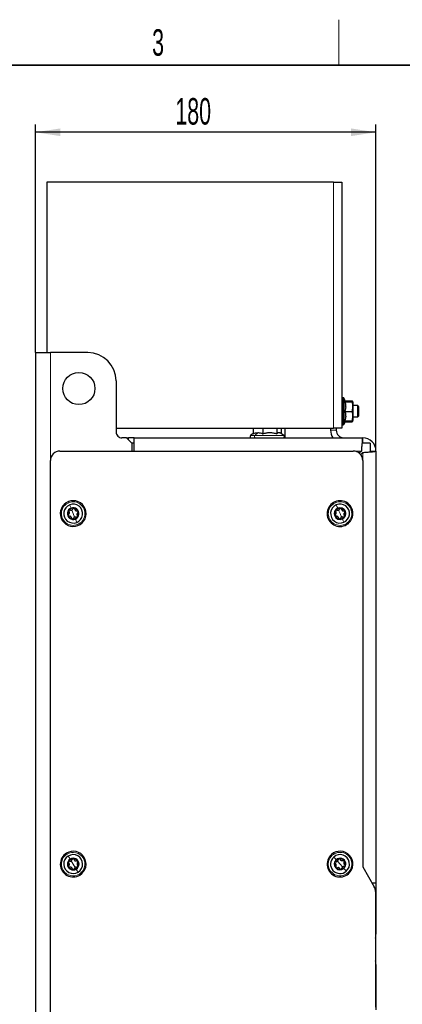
# Paper-space layout 'Blatt2' of a CAD drawing. Header units: millimetres. Extents: x 5 to 418, y 2 to 292.
# Tile 8 of 28: x 127 to 178, y 159 to 288. Entities that reach past the tile are written whole.
import ezdxf

# ---------------------------------------------------------------- set-up
doc = ezdxf.new("R2010")
doc.units = ezdxf.units.MM
doc.layers.add('SLD-0', color=7, linetype='Continuous')
doc.styles.add('SLDTEXTSTYLE0', font='TXT', dxfattribs={"width": 0.605})
doc.dimstyles.new('SLDDIMSTYLE0', dxfattribs={"dimtxt": 3.5, "dimasz": 3.302, "dimexe": 0, "dimexo": 0.0625, "dimgap": 0.875, "dimtad": 1, "dimlfac": 4, "dimrnd": 1e-09, "dimzin": 12, "dimdsep": 46, "dimtxsty": 'SLDTEXTSTYLE0', "dimsah": 1, "dimcen": 0.09, "dimadec": 0, "dimazin": 3, "dimtfac": 1, "dimtofl": 0, "dimtmove": 0, "dimatfit": 3, "dimfxl": 1, "dimfrac": 2, "dimtolj": 1, "dimtzin": 12, "dimarcsym": 0})

# ---------------------------------------------------------------- blocks, each defined once
blk = doc.blocks.new('_D_16')
at = {"layer": 'SLD-0', "color": 7}
for p, q in [((129.14, 244.58), (129.14, 274.65)), ((174.14, 231.58), (174.14, 274.65)), ((174.14, 273.65), (129.14, 273.65))]:
    blk.add_line(p, q, dxfattribs=at)
for points in [[(129.14, 273.65), (132.44, 273.14), (132.44, 274.15)], [(174.14, 273.65), (170.84, 274.15), (170.84, 273.14)]]:
    blk.add_solid(points, dxfattribs=at)
at = {"layer": 'SLD-0', "color": 7, "insert": (147.63, 278.16), "char_height": 3.5, "attachment_point": 1, "style": 'SLDTEXTSTYLE0'}
blk.add_mtext('180', dxfattribs=at)

psp = doc.layouts.new('Blatt2')

# ---------------------------------------------------------------- linework, layer by layer
at = {"color": 7, "linetype": 'Continuous', "lineweight": 25}
for p, q in [((168.5153, 267.0797), (130.6403, 267.0797)), ((130.6403, 267.0797), (130.6403, 244.5797)), ((168.5153, 267.0797), (169.6403, 267.0797)), ((169.6403, 267.0797), (169.6403, 234.5797)), ((129.1403, 244.5797), (131.1403, 244.5797)), ((129.1403, 244.5797), (129.1403, 87.0797)), ((136.0653, 244.5797), (131.1403, 244.5797)), ((139.8153, 240.8297), (139.8153, 234.0797)), ((169.8106, 238.6047), (169.7653, 238.6047)), ((170.1351, 238.0797), (169.9239, 238.5325)), ((170.0449, 238.0881), (171.0129, 238.0881)), ((170.0449, 238.0711), (171.0129, 238.0711)), ((170.0788, 238.2004), (171.0129, 238.2004)), ((171.0398, 238.0863), (171.0129, 238.2004)), ((171.0902, 238.0798), (171.0796, 238.1064)), ((171.1403, 237.9547), (171.0902, 238.0798)), ((171.1403, 236.8164), (171.1403, 237.9547)), ((170.0449, 236.8127), (171.0129, 236.8127)), ((171.7403, 237.5797), (171.1403, 237.5797)), ((171.1403, 235.7047), (171.1403, 236.8164)), ((171.8903, 237.4297), (171.7403, 237.5797)), ((171.7403, 237.2807), (171.7403, 237.5797)), ((171.7403, 236.0797), (171.7403, 237.2807)), ((171.8903, 237.1905), (171.8903, 237.4297)), ((171.8903, 236.2297), (171.8903, 237.1905)), ((169.9239, 235.1269), (170.1312, 235.5713)), ((170.0449, 235.5713), (171.0129, 235.5713)), ((170.0788, 235.4591), (171.0129, 235.4591)), ((171.0796, 235.553), (171.0902, 235.5796)), ((171.0902, 235.5796), (171.1403, 235.7047)), ((171.1403, 236.0797), (171.7403, 236.0797)), ((171.7403, 236.0797), (171.8903, 236.2297)), ((139.8153, 234.5797), (168.5153, 234.5797)), ((157.9315, 233.8867), (157.5698, 233.6514)), ((157.9061, 234.5797), (157.9061, 233.8702)), ((157.9315, 234.5797), (157.9315, 233.859)), ((159.1926, 234.5797), (159.1926, 233.859)), ((161.0264, 234.5797), (161.0264, 233.859)), ((161.9607, 233.6514), (161.4731, 233.9686)), ((161.5991, 234.5797), (161.5991, 233.8867)), ((162.134, 233.3297), (162.134, 234.5797)), ((168.1403, 234.5797), (168.1403, 234.3297)), ((169.6403, 234.5797), (168.5153, 234.5797)), ((168.8903, 234.5797), (168.8903, 234.3297)), ((169.7653, 235.0547), (169.8106, 235.0547)), ((141.1903, 233.3297), (140.5653, 233.3297)), ((141.1903, 233.3297), (141.4403, 233.3297)), ((141.9403, 232.5797), (141.1903, 233.3297)), ((141.4403, 233.0797), (141.4403, 233.3297)), ((142.1903, 233.3297), (141.4403, 233.3297)), ((142.1903, 232.6047), (141.9153, 232.6047)), ((141.9403, 231.5797), (141.9403, 232.5797)), ((142.1903, 231.5797), (142.1903, 233.3297)), ((142.1903, 233.3297), (172.3903, 233.3297)), ((173.3903, 232.6047), (172.2954, 232.6047)), ((172.3903, 232.6047), (172.3903, 233.3297)), ((173.3903, 232.6047), (173.3903, 231.4835)), ((132.3903, 231.5797), (171.1403, 231.5797)), ((172.2135, 231.5797), (171.9313, 231.2976)), ((172.1081, 231.1208), (172.3903, 231.4029)), ((173.3903, 231.5797), (174.1403, 231.5797)), ((174.1403, 231.5797), (174.1403, 174.5797)), ((131.1403, 101.3297), (131.1403, 230.3297)), ((172.3903, 230.3297), (172.3903, 176.7047)), ((172.3903, 176.7047), (173.8978, 174.0936)), ((174.1403, 174.5797), (173.6171, 174.5797)), ((174.1403, 174.5797), (174.1403, 173.8297)), ((174.012, 173.8297), (174.1403, 173.8297)), ((174.0653, 173.4686), (174.0653, 158.1908)), ((174.1403, 173.8297), (174.1403, 173.0797)), ((174.1403, 173.0797), (174.1403, 167.8297)), ((174.1403, 163.8297), (174.1403, 158.5797)), ((174.1403, 158.5797), (174.1403, 157.8297))]:
    psp.add_line(p, q, dxfattribs=at)
at = {"color": 7, "linetype": 'Continuous', "lineweight": 18}
for p, q in [((168.5153, 267.0797), (168.5153, 234.5797)), ((131.1403, 230.3297), (131.1403, 244.5797)), ((169.7653, 238.6047), (169.7653, 235.0547)), ((169.8106, 235.0547), (169.8106, 238.6047)), ((169.9239, 238.5325), (169.9239, 235.1269)), ((158.562, 234.0225), (158.1397, 233.6514)), ((168.8903, 234.3297), (168.1403, 234.3297)), ((158.1397, 233.6514), (157.5698, 233.6514)), ((161.9607, 233.6514), (158.1397, 233.6514)), ((171.1403, 231.5797), (172.2135, 231.5797)), ((172.3903, 231.4029), (172.3903, 230.3297)), ((134.1403, 223.3297), (133.9521, 223.8031)), ((169.3903, 223.3297), (169.1886, 223.7976)), ((134.1403, 223.3297), (134.3285, 222.8563)), ((169.3903, 223.3297), (169.592, 222.8619)), ((134.1403, 177.0797), (133.8727, 177.5133)), ((134.1403, 177.0797), (134.4078, 176.6462)), ((169.3903, 177.0797), (169.0515, 177.4602)), ((169.3903, 177.0797), (169.7291, 176.6992)), ((174.1403, 173.0797), (174.0653, 173.0797)), ((174.0653, 167.8297), (174.1403, 167.8297)), ((174.0653, 163.8297), (174.1403, 163.8297)), ((174.0653, 158.5797), (174.1403, 158.5797))]:
    psp.add_line(p, q, dxfattribs=at)
at = {"color": 7, "linetype": 'Continuous', "lineweight": 25, "flags": 128}
for points in [[(134.7683, 221.75), (135.0644, 221.9028), (135.325, 222.1105), (135.5401, 222.3651), (135.7014, 222.6567), (135.8027, 222.9742), (135.8401, 223.3054), (135.8122, 223.6375), (135.72, 223.9577), (135.5671, 224.2539), (135.3594, 224.5145), (135.1049, 224.7295), (134.8132, 224.8908), (134.4958, 224.9921), (134.1646, 225.0295), (133.8325, 225.0016), (133.5123, 224.9095)], [(135.0331, 175.633), (135.2982, 175.835), (135.5187, 176.0848), (135.6863, 176.3728), (135.7945, 176.688), (135.8392, 177.0183), (135.8185, 177.3509), (135.7333, 177.6731), (135.587, 177.9725), (135.385, 178.2376), (135.1352, 178.4582), (134.8471, 178.6258), (134.5319, 178.734), (134.2017, 178.7786), (133.8691, 178.7579), (133.5469, 178.6728), (133.2475, 178.5264)], [(170.5207, 175.81), (170.7467, 176.055), (170.9206, 176.3393), (171.0356, 176.6521), (171.0874, 176.9813), (171.074, 177.3142), (170.9959, 177.6382), (170.8561, 177.9407), (170.66, 178.2102), (170.415, 178.4361), (170.1307, 178.61), (169.8179, 178.725), (169.4887, 178.7769), (169.1557, 178.7635), (168.8318, 178.6853), (168.5292, 178.5455), (168.2598, 178.3494)], [(174.0653, 167.3229), (174.1066, 167.4883), (174.1403, 167.8297)], [(174.1403, 163.8297), (174.1066, 164.1711), (174.0653, 164.3365)]]:
    psp.add_lwpolyline(points, dxfattribs=at)
at = {"color": 7, "linetype": 'Continuous', "lineweight": 18, "flags": 128}
for points in [[(133.5677, 224.7701), (133.5465, 224.8234), (133.5285, 224.8686), (133.5165, 224.8988), (133.5123, 224.9095)], [(168.7766, 224.7531), (168.7539, 224.8058), (168.7346, 224.8504), (168.7217, 224.8803), (168.7172, 224.8908)], [(133.6785, 224.4913), (133.7558, 224.2969), (133.8558, 224.0452)], [(168.8954, 224.4776), (168.9782, 224.2854), (169.0854, 224.0368)], [(134.6021, 222.1681), (134.5248, 222.3626), (134.4247, 222.6142)], [(169.8852, 222.1819), (169.8023, 222.374), (169.6951, 222.6226)], [(134.7129, 221.8894), (134.7341, 221.836), (134.7521, 221.7908), (134.7641, 221.7606), (134.7683, 221.75)], [(170.0039, 221.9064), (170.0267, 221.8537), (170.0459, 221.809), (170.0588, 221.7791), (170.0633, 221.7686)], [(133.3263, 178.3988), (133.2961, 178.4476), (133.2705, 178.489), (133.2535, 178.5167), (133.2475, 178.5264)], [(133.4838, 178.1435), (133.5937, 177.9654), (133.7359, 177.735)], [(168.3596, 178.2374), (168.3214, 178.2802), (168.289, 178.3166), (168.2674, 178.3409), (168.2598, 178.3494)], [(168.5591, 178.0133), (168.6982, 177.857), (168.8782, 177.6548)], [(134.7967, 176.016), (134.6869, 176.194), (134.5447, 176.4244)], [(134.9543, 175.7607), (134.9844, 175.7118), (135.01, 175.6704), (135.0271, 175.6427), (135.0331, 175.633)], [(170.2215, 176.1461), (170.0824, 176.3024), (169.9023, 176.5046)], [(170.421, 175.9221), (170.4591, 175.8792), (170.4915, 175.8428), (170.5131, 175.8186), (170.5207, 175.81)]]:
    psp.add_lwpolyline(points, dxfattribs=at)
at = {"color": 7, "linetype": 'Continuous', "lineweight": 25}
psp.add_circle((134.8903, 239.8297), 2.125, dxfattribs=at)
for centre, radius, start, end in [((136.0653, 240.8297), 3.75, 0.000037, 90.000006), ((169.7653, 238.4797), 0.125, 89.99921, 180.003351), ((169.8106, 238.4797), 0.125, 24.998167, 89.996322), ((169.7653, 235.1797), 0.125, 179.996649, 270.00079), ((140.5653, 234.0797), 0.75, 179.999214, 270.001569), ((169.8902, 234.3297), 1.75, 179.999974, 214.850361), ((169.8903, 234.3297), 1, 179.999699, 270.001048), ((169.8106, 235.1797), 0.125, 270.003678, 335.001833), ((157.6653, 233.5047), 0.175, 123.047332, 270.000238), ((161.8653, 233.5047), 0.175, 270.00011, 56.952472), ((172.3903, 231.5797), 1.75, 0.000129, 89.999627), ((132.3903, 230.3297), 1.25, 89.999818, 180.000182), ((171.1403, 230.3297), 1.25, 359.999964, 90.000122), ((134.1403, 223.3297), 1.7, 111.680147, 291.679905), ((169.3903, 223.3297), 1.7, 113.32329, 293.323427), ((169.3903, 223.3297), 1.7, 293.323293, 113.323423), ((134.1403, 223.3297), 1.25, 111.679883, 291.680224), ((134.1403, 223.3297), 0.77, 111.67993, 291.680134), ((134.1403, 223.3297), 0.7, 141.679792, 201.680181), ((134.1403, 223.3297), 0.7, 81.681407, 141.679636), ((134.1403, 223.3297), 1.25, 291.679958, 111.680149), ((134.1403, 223.3297), 0.77, 291.67993, 111.680134), ((134.1403, 223.3297), 0.7, 21.680761, 81.678879), ((134.1403, 223.3297), 0.7, 321.679792, 21.680181), ((169.3903, 223.3297), 1.25, 113.323274, 293.323298), ((169.3903, 223.3297), 0.77, 113.323429, 293.322969), ((169.3903, 223.3297), 0.7, 143.32359, 203.322878), ((169.3903, 223.3297), 0.7, 83.323317, 143.32274), ((169.3903, 223.3297), 1.25, 293.323274, 113.323298), ((169.3903, 223.3297), 0.77, 293.323547, 113.322851), ((169.3903, 223.3297), 0.7, 23.322697, 83.324514), ((169.3903, 223.3297), 0.7, 323.323185, 23.323585), ((134.1403, 223.3297), 0.7, 201.680784, 261.678668), ((134.1403, 223.3297), 0.7, 261.681316, 321.679614), ((169.3903, 223.3297), 0.7, 203.323019, 263.324374), ((169.3903, 223.3297), 0.7, 263.323317, 323.32274), ((134.1403, 177.0797), 1.7, 121.679991, 301.680237), ((134.1403, 177.0797), 1.25, 121.679959, 301.680146), ((134.1403, 177.0797), 1.25, 301.679893, 121.680212), ((169.3903, 177.0797), 1.7, 131.680069, 311.680158), ((169.3903, 177.0797), 1.25, 131.680173, 311.679901), ((169.3903, 177.0797), 1.25, 311.679909, 131.680165), ((134.1403, 177.0797), 0.77, 121.679981, 301.680239), ((134.1403, 177.0797), 0.7, 151.680078, 211.680309), ((134.1403, 177.0797), 0.7, 91.680035, 151.679515), ((134.1403, 177.0797), 0.7, 211.680087, 271.67939), ((134.1403, 177.0797), 0.77, 301.680086, 121.680134), ((134.1403, 177.0797), 0.7, 31.679752, 91.680944), ((134.1403, 177.0797), 0.7, 271.679746, 331.680843), ((134.1403, 177.0797), 0.7, 331.680207, 31.679874), ((169.3903, 177.0797), 0.77, 131.680279, 311.679997), ((169.3903, 177.0797), 0.7, 161.679881, 221.680375), ((169.3903, 177.0797), 0.7, 101.680395, 161.680072), ((169.3903, 177.0797), 0.77, 311.67975, 131.680526), ((169.3903, 177.0797), 0.7, 41.679693, 101.680863), ((169.3903, 177.0797), 0.7, 281.680395, 341.680072), ((169.3903, 177.0797), 0.7, 341.680287, 41.679722), ((169.3903, 177.0797), 0.7, 221.680291, 281.679108), ((172.8153, 173.4686), 1.25, 0.00002, 29.999743)]:
    psp.add_arc(centre, radius, start, end, dxfattribs=at)
at = {"color": 7, "linetype": 'Continuous', "lineweight": 18}
for centre, start, end in [((134.1403, 223.3297), 111.680012, 291.680122), ((134.1403, 223.3297), 291.680012, 111.680122), ((169.3903, 223.3297), 293.323276, 113.323286), ((169.3903, 223.3297), 113.323276, 293.323286), ((134.1403, 177.0797), 121.68007, 301.679912), ((134.1403, 177.0797), 301.680125, 121.679858), ((169.3903, 177.0797), 131.679973, 311.68009), ((169.3903, 177.0797), 311.679973, 131.68009)]:
    psp.add_arc(centre, 1.55, start, end, dxfattribs=at)
at = {"color": 7, "linetype": 'Continuous', "lineweight": 25}
for points, knots in [([(170.1287, 238.0798), (170.1307, 238.0794), (170.1534, 238.0754), (170.0777, 238.0733), (170.0536, 238.0717), (170.0449, 238.0711)], [0, 0, 0, 0, 0.057918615, 0.662899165, 1, 1, 1, 1]), ([(170.0449, 238.0711), (170.0788, 237.9216), (170.1474, 237.6185), (170.1338, 237.1886), (170.0713, 236.9242), (170.0449, 236.8127)], [0, 0, 0, 0, 0.36032997, 0.73014719, 1, 1, 1, 1]), ([(171.0129, 238.2004), (171.0248, 238.1888), (171.0519, 238.1624), (171.0624, 238.1259), (171.0684, 238.1053)], [0, 0, 0, 0, 0.436899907, 1, 1, 1, 1]), ([(171.0129, 238.0711), (171.0225, 238.0716), (171.0455, 238.0729), (171.1193, 238.0805), (171.0435, 238.0863), (171.0202, 238.0877), (171.0129, 238.0881)], [0, 0, 0, 0, 0.20837056, 0.50022311, 0.84419148, 1, 1, 1, 1]), ([(171.0129, 236.8127), (171.0457, 236.9873), (171.1124, 237.3417), (171.0775, 237.7687), (171.0262, 238.009), (171.0129, 238.0711)], [0, 0, 0, 0, 0.41873764, 0.84973259, 1, 1, 1, 1]), ([(170.0449, 236.8127), (170.0788, 236.6652), (170.1474, 236.3664), (170.1337, 235.9419), (170.0713, 235.6813), (170.0449, 235.5713)], [0, 0, 0, 0, 0.36036359, 0.73007325, 1, 1, 1, 1]), ([(171.0129, 235.5713), (171.0458, 235.7435), (171.1124, 236.0931), (171.0775, 236.5145), (171.0262, 236.7514), (171.0129, 236.8127)], [0, 0, 0, 0, 0.41876763, 0.84968801, 1, 1, 1, 1]), ([(171.0865, 235.5796), (171.0728, 235.5772), (171.0484, 235.5729), (171.0237, 235.5718), (171.0129, 235.5713)], [0, 0, 0, 0, 0.56221379, 1, 1, 1, 1]), ([(171.0129, 235.4591), (171.0214, 235.4676), (171.0541, 235.5008), (171.0693, 235.5455), (171.0806, 235.5787)], [0, 0, 0, 0, 0.2585964, 1, 1, 1, 1]), ([(157.9315, 233.859), (158.034, 233.9051), (158.2349, 233.9956), (158.4545, 234.0137), (158.562, 234.0225)], [0, 0, 0, 0, 0.51007287, 1, 1, 1, 1]), ([(158.562, 234.0225), (158.6704, 234.0135), (158.89, 233.9953), (159.0909, 233.9048), (159.1926, 233.859)], [0, 0, 0, 0, 0.49374665, 1, 1, 1, 1]), ([(159.1926, 233.859), (159.3419, 233.9035), (159.6401, 233.9924), (160.1079, 234.0373), (160.5766, 233.9934), (160.8765, 233.9038), (161.0264, 233.859)], [0, 0, 0, 0, 0.24971866, 0.49852209, 0.74927594, 1, 1, 1, 1]), ([(161.0264, 233.859), (161.0704, 233.9027), (161.1505, 233.9823), (161.3102, 234.0384), (161.4242, 234.008), (161.467, 233.9705), (161.4716, 233.9665)], [0, 0, 0, 0, 0.36409572, 0.66294774, 0.96365503, 1, 1, 1, 1]), ([(172.3903, 233.3297), (172.3765, 233.297), (172.3251, 233.1753), (172.315, 232.8915), (172.2692, 232.4706), (172.242, 232.0142), (172.2218, 231.7061), (172.2135, 231.5797)], [0, 0, 0, 0, 0.06017985, 0.22377422, 0.47450141, 0.78440689, 1, 1, 1, 1]), ([(172.3903, 231.4029), (172.5835, 231.416), (172.9482, 231.4405), (173.4468, 231.469), (173.8157, 231.5203), (174.049, 231.5217), (174.1266, 231.571), (174.1403, 231.5797)], [0, 0, 0, 0, 0.32965491, 0.62216256, 0.84465919, 0.97260574, 1, 1, 1, 1]), ([(133.5395, 223.2375), (133.5638, 223.2588), (133.601, 223.2914), (133.6299, 223.3518), (133.6433, 223.402), (133.6449, 223.454), (133.6347, 223.5205), (133.6083, 223.5626), (133.5911, 223.5901)], [0, 0, 0, 0, 0.24047294, 0.36816369, 0.49888441, 0.63013585, 0.7585005, 1, 1, 1, 1]), ([(133.5911, 223.7637), (133.5822, 223.7499), (133.5648, 223.7225), (133.5586, 223.6743), (133.5664, 223.628), (133.583, 223.6026), (133.5911, 223.5901)], [0, 0, 0, 0, 0.261435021, 0.516526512, 0.762184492, 1, 1, 1, 1]), ([(133.76, 223.8038), (133.7461, 223.8089), (133.7175, 223.8191), (133.6707, 223.8161), (133.6251, 223.7989), (133.6025, 223.7755), (133.5911, 223.7637)], [0, 0, 0, 0, 0.23667922, 0.48298188, 0.73872965, 1, 1, 1, 1]), ([(133.76, 223.8038), (133.7906, 223.7935), (133.8375, 223.7776), (133.9042, 223.7828), (133.9544, 223.7963), (134.0002, 223.8208), (134.0527, 223.8629), (134.076, 223.9068), (134.0912, 223.9355)], [0, 0, 0, 0, 0.240452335, 0.368137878, 0.498861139, 0.630119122, 0.758490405, 1, 1, 1, 1]), ([(134.2416, 224.0223), (134.2251, 224.0231), (134.1927, 224.0245), (134.1478, 224.0057), (134.1117, 223.9758), (134.0979, 223.9488), (134.0912, 223.9355)], [0, 0, 0, 0, 0.261608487, 0.516711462, 0.762384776, 1, 1, 1, 1]), ([(134.3608, 223.8961), (134.3581, 223.9107), (134.3527, 223.9405), (134.3267, 223.9795), (134.289, 224.0104), (134.2575, 224.0183), (134.2416, 224.0223)], [0, 0, 0, 0, 0.23667067, 0.48283897, 0.73851923, 1, 1, 1, 1]), ([(134.3608, 223.8961), (134.3671, 223.8644), (134.3768, 223.8159), (134.4146, 223.7607), (134.4514, 223.724), (134.4956, 223.6966), (134.5583, 223.6722), (134.6079, 223.6739), (134.6404, 223.6751)], [0, 0, 0, 0, 0.240474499, 0.368174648, 0.498885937, 0.630137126, 0.758504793, 1, 1, 1, 1]), ([(134.7908, 223.5883), (134.7832, 223.6029), (134.7682, 223.6317), (134.7295, 223.6612), (134.6855, 223.6775), (134.6552, 223.6759), (134.6404, 223.6751)], [0, 0, 0, 0, 0.261564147, 0.516691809, 0.762290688, 1, 1, 1, 1]), ([(134.741, 223.4219), (134.7523, 223.4315), (134.7754, 223.4511), (134.7962, 223.4932), (134.8041, 223.5412), (134.7953, 223.5725), (134.7908, 223.5883)], [0, 0, 0, 0, 0.23673476, 0.48284218, 0.73852705, 1, 1, 1, 1]), ([(168.7924, 223.2203), (168.8161, 223.2423), (168.8523, 223.276), (168.8794, 223.3372), (168.8914, 223.3877), (168.8916, 223.4397), (168.8794, 223.5059), (168.8519, 223.5472), (168.8339, 223.5742)], [0, 0, 0, 0, 0.24048075, 0.36816805, 0.49887916, 0.63013583, 0.75851644, 1, 1, 1, 1]), ([(168.8289, 223.7478), (168.8204, 223.7337), (168.8038, 223.7059), (168.799, 223.6575), (168.8081, 223.6114), (168.8254, 223.5865), (168.8339, 223.5742)], [0, 0, 0, 0, 0.26143464, 0.51653455, 0.76214771, 1, 1, 1, 1]), ([(168.9966, 223.7927), (168.9825, 223.7974), (168.9537, 223.8067), (168.9069, 223.8024), (168.8619, 223.7839), (168.8399, 223.7599), (168.8289, 223.7478)], [0, 0, 0, 0, 0.23667651, 0.48298575, 0.7387335, 1, 1, 1, 1]), ([(168.9966, 223.7927), (169.0275, 223.7833), (169.0748, 223.7688), (169.1413, 223.7758), (169.1911, 223.7907), (169.2362, 223.8166), (169.2874, 223.8602), (169.3095, 223.9047), (169.3238, 223.9338)], [0, 0, 0, 0, 0.24044913, 0.36813398, 0.4988594, 0.63012042, 0.75848613, 1, 1, 1, 1]), ([(169.4717, 224.025), (169.4552, 224.0252), (169.4228, 224.0257), (169.3785, 224.0057), (169.3432, 223.9747), (169.3302, 223.9473), (169.3238, 223.9338)], [0, 0, 0, 0, 0.26161121, 0.516714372, 0.762387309, 1, 1, 1, 1]), ([(169.5944, 223.9022), (169.5914, 223.9167), (169.5851, 223.9463), (169.558, 223.9846), (169.5194, 224.0144), (169.4877, 224.0214), (169.4717, 224.025)], [0, 0, 0, 0, 0.23669461, 0.48283777, 0.73853429, 1, 1, 1, 1]), ([(169.5944, 223.9022), (169.6017, 223.8707), (169.6127, 223.8225), (169.6522, 223.7684), (169.6899, 223.7327), (169.7349, 223.7066), (169.7983, 223.684), (169.8479, 223.6872), (169.8802, 223.6893)], [0, 0, 0, 0, 0.240478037, 0.368167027, 0.498883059, 0.63013755, 0.758504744, 1, 1, 1, 1]), ([(170.0331, 223.6069), (170.0251, 223.6212), (170.0093, 223.6496), (169.9698, 223.6779), (169.9253, 223.693), (169.8951, 223.6905), (169.8802, 223.6893)], [0, 0, 0, 0, 0.26156283, 0.51667477, 0.76227844, 1, 1, 1, 1]), ([(169.9881, 223.4391), (169.9992, 223.449), (170.0217, 223.4693), (170.0413, 223.5119), (170.0478, 223.5602), (170.038, 223.5912), (170.0331, 223.6069)], [0, 0, 0, 0, 0.23671633, 0.48281664, 0.73851295, 1, 1, 1, 1]), ([(133.5395, 223.2375), (133.5282, 223.2279), (133.5051, 223.2083), (133.4843, 223.1662), (133.4764, 223.1182), (133.4853, 223.0869), (133.4898, 223.0711)], [0, 0, 0, 0, 0.23672847, 0.4828368, 0.73852405, 1, 1, 1, 1]), ([(133.4898, 223.0711), (133.4974, 223.0565), (133.5124, 223.0277), (133.551, 222.9983), (133.595, 222.9819), (133.6253, 222.9835), (133.6402, 222.9843)], [0, 0, 0, 0, 0.26155808, 0.51669276, 0.76228144, 1, 1, 1, 1]), ([(133.9198, 222.7633), (133.9135, 222.795), (133.9038, 222.8435), (133.8659, 222.8988), (133.8292, 222.9355), (133.785, 222.9629), (133.7223, 222.9872), (133.6726, 222.9855), (133.6402, 222.9843)], [0, 0, 0, 0, 0.240474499, 0.368174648, 0.498885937, 0.630137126, 0.758504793, 1, 1, 1, 1]), ([(133.9198, 222.7633), (133.9224, 222.7487), (133.9278, 222.7189), (133.9539, 222.6799), (133.9915, 222.649), (134.023, 222.6411), (134.039, 222.6371)], [0, 0, 0, 0, 0.23667233, 0.48283697, 0.73852688, 1, 1, 1, 1]), ([(134.039, 222.6371), (134.0554, 222.6364), (134.0878, 222.6349), (134.1327, 222.6537), (134.1689, 222.6836), (134.1826, 222.7106), (134.1894, 222.7239)], [0, 0, 0, 0, 0.26161829, 0.5167118, 0.76238494, 1, 1, 1, 1]), ([(134.5205, 222.8556), (134.4899, 222.8659), (134.4431, 222.8818), (134.3763, 222.8766), (134.3262, 222.8632), (134.2803, 222.8386), (134.2279, 222.7965), (134.2046, 222.7526), (134.1894, 222.7239)], [0, 0, 0, 0, 0.24045134, 0.36813635, 0.49885907, 0.63012066, 0.75849141, 1, 1, 1, 1]), ([(134.5205, 222.8556), (134.5345, 222.8506), (134.563, 222.8403), (134.6099, 222.8434), (134.6554, 222.8606), (134.678, 222.8839), (134.6895, 222.8957)], [0, 0, 0, 0, 0.23667922, 0.48298188, 0.73872965, 1, 1, 1, 1]), ([(134.741, 223.4219), (134.7167, 223.4006), (134.6796, 223.368), (134.6507, 223.3076), (134.6373, 223.2574), (134.6356, 223.2054), (134.6458, 223.1389), (134.6722, 223.0968), (134.6894, 223.0693)], [0, 0, 0, 0, 0.2404697, 0.36816254, 0.49888208, 0.63013371, 0.75849836, 1, 1, 1, 1]), ([(134.6895, 222.8957), (134.6983, 222.9095), (134.7157, 222.9369), (134.722, 222.9851), (134.7141, 223.0314), (134.6976, 223.0568), (134.6894, 223.0693)], [0, 0, 0, 0, 0.26143114, 0.51652494, 0.76218372, 1, 1, 1, 1]), ([(168.7924, 223.2203), (168.7814, 223.2104), (168.7589, 223.1901), (168.7393, 223.1475), (168.7327, 223.0992), (168.7425, 223.0682), (168.7475, 223.0526)], [0, 0, 0, 0, 0.23671688, 0.48281775, 0.73851464, 1, 1, 1, 1]), ([(168.7475, 223.0526), (168.7555, 223.0382), (168.7713, 223.0098), (168.8108, 222.9815), (168.8552, 222.9664), (168.8854, 222.9689), (168.9003, 222.9701)], [0, 0, 0, 0, 0.2615695, 0.51668259, 0.76228736, 1, 1, 1, 1]), ([(169.1861, 222.7573), (169.1789, 222.7887), (169.1678, 222.8369), (169.1284, 222.8911), (169.0906, 222.9267), (169.0456, 222.9528), (168.9823, 222.9754), (168.9327, 222.9722), (168.9003, 222.9701)], [0, 0, 0, 0, 0.24047697, 0.36816539, 0.49888084, 0.63013475, 0.75850582, 1, 1, 1, 1]), ([(169.1861, 222.7573), (169.1892, 222.7427), (169.1954, 222.7131), (169.2226, 222.6748), (169.2611, 222.645), (169.2928, 222.638), (169.3089, 222.6345)], [0, 0, 0, 0, 0.23669461, 0.48283777, 0.73853429, 1, 1, 1, 1]), ([(169.3089, 222.6345), (169.3253, 222.6342), (169.3578, 222.6337), (169.4021, 222.6537), (169.4374, 222.6847), (169.4503, 222.7121), (169.4567, 222.7256)], [0, 0, 0, 0, 0.26161234, 0.51670742, 0.76238142, 1, 1, 1, 1]), ([(169.7839, 222.8667), (169.7531, 222.8761), (169.7058, 222.8907), (169.6392, 222.8836), (169.5895, 222.8687), (169.5443, 222.8428), (169.4931, 222.7992), (169.4711, 222.7547), (169.4567, 222.7256)], [0, 0, 0, 0, 0.24044913, 0.36813398, 0.4988594, 0.63012042, 0.75848613, 1, 1, 1, 1]), ([(169.7839, 222.8667), (169.7981, 222.8621), (169.8269, 222.8527), (169.8736, 222.857), (169.9187, 222.8755), (169.9406, 222.8995), (169.9517, 222.9116)], [0, 0, 0, 0, 0.23667651, 0.48298575, 0.7387335, 1, 1, 1, 1]), ([(169.9881, 223.4391), (169.9645, 223.4171), (169.9283, 223.3834), (169.9011, 223.3222), (169.8891, 223.2717), (169.889, 223.2197), (169.9011, 223.1535), (169.9287, 223.1122), (169.9467, 223.0852)], [0, 0, 0, 0, 0.24048075, 0.36816805, 0.49887916, 0.63013583, 0.75851644, 1, 1, 1, 1]), ([(169.9517, 222.9116), (169.9601, 222.9257), (169.9768, 222.9536), (169.9816, 223.0019), (169.9724, 223.048), (169.9552, 223.0729), (169.9467, 223.0852)], [0, 0, 0, 0, 0.26143464, 0.51653455, 0.76214771, 1, 1, 1, 1]), ([(133.5241, 177.4118), (133.5178, 177.3966), (133.5053, 177.3666), (133.5076, 177.3181), (133.5234, 177.2738), (133.5441, 177.2517), (133.5542, 177.2408)], [0, 0, 0, 0, 0.261419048, 0.516546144, 0.762148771, 1, 1, 1, 1]), ([(133.5647, 176.8846), (133.5552, 176.8731), (133.5358, 176.8499), (133.5227, 176.8048), (133.5232, 176.7561), (133.5374, 176.7269), (133.5446, 176.7121)], [0, 0, 0, 0, 0.23672897, 0.48283081, 0.73852674, 1, 1, 1, 1]), ([(133.6835, 177.4806), (133.6688, 177.4831), (133.639, 177.4882), (133.5934, 177.4771), (133.5515, 177.4523), (133.5333, 177.4254), (133.5241, 177.4118)], [0, 0, 0, 0, 0.236682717, 0.48297546, 0.738752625, 1, 1, 1, 1]), ([(133.5446, 176.7121), (133.5546, 176.699), (133.5743, 176.6733), (133.6175, 176.651), (133.6637, 176.6425), (133.6932, 176.6494), (133.7078, 176.6527)], [0, 0, 0, 0, 0.26158116, 0.51668852, 0.76228904, 1, 1, 1, 1]), ([(133.5647, 176.8846), (133.5849, 176.9098), (133.6158, 176.9484), (133.6338, 177.0129), (133.6383, 177.0646), (133.6309, 177.1161), (133.6093, 177.1798), (133.576, 177.2167), (133.5542, 177.2408)], [0, 0, 0, 0, 0.24047519, 0.36816494, 0.49887785, 0.63013927, 0.75850773, 1, 1, 1, 1]), ([(133.6835, 177.4806), (133.7154, 177.4757), (133.7643, 177.4682), (133.8291, 177.4849), (133.8762, 177.5069), (133.9171, 177.539), (133.9614, 177.5896), (133.9767, 177.6369), (133.9867, 177.6678)], [0, 0, 0, 0, 0.240456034, 0.368140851, 0.49886301, 0.630113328, 0.758500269, 1, 1, 1, 1]), ([(134.1198, 177.7794), (134.1035, 177.7773), (134.0713, 177.773), (134.0303, 177.7468), (133.9999, 177.711), (133.9911, 177.682), (133.9867, 177.6678)], [0, 0, 0, 0, 0.261614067, 0.51670144, 0.762365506, 1, 1, 1, 1]), ([(134.2591, 177.6758), (134.2539, 177.6897), (134.2434, 177.7181), (134.211, 177.752), (134.1686, 177.7759), (134.1361, 177.7782), (134.1198, 177.7794)], [0, 0, 0, 0, 0.23669418, 0.48283138, 0.73852416, 1, 1, 1, 1]), ([(134.2591, 177.6758), (134.2708, 177.6457), (134.2888, 177.5996), (134.3356, 177.5518), (134.3782, 177.522), (134.4265, 177.5027), (134.4924, 177.4896), (134.541, 177.4999), (134.5728, 177.5067)], [0, 0, 0, 0, 0.24047409, 0.36816754, 0.49888518, 0.63013949, 0.75850538, 1, 1, 1, 1]), ([(134.736, 177.4473), (134.726, 177.4604), (134.7062, 177.4861), (134.663, 177.5085), (134.6168, 177.5169), (134.5873, 177.5101), (134.5728, 177.5067)], [0, 0, 0, 0, 0.26156662, 0.51668241, 0.76228118, 1, 1, 1, 1]), ([(134.5971, 176.6788), (134.6117, 176.6763), (134.6416, 176.6712), (134.6872, 176.6823), (134.7291, 176.7071), (134.7473, 176.734), (134.7565, 176.7476)], [0, 0, 0, 0, 0.23668053, 0.48298517, 0.73873444, 1, 1, 1, 1]), ([(134.7159, 177.2748), (134.6957, 177.2496), (134.6647, 177.211), (134.6468, 177.1465), (134.6423, 177.0948), (134.6497, 177.0433), (134.6713, 176.9796), (134.7046, 176.9427), (134.7263, 176.9186)], [0, 0, 0, 0, 0.24047504, 0.36816338, 0.49887659, 0.63013793, 0.75850788, 1, 1, 1, 1]), ([(134.7159, 177.2748), (134.7254, 177.2863), (134.7447, 177.3096), (134.7579, 177.3546), (134.7573, 177.4033), (134.7431, 177.4326), (134.736, 177.4473)], [0, 0, 0, 0, 0.23672623, 0.48281614, 0.73850278, 1, 1, 1, 1]), ([(134.7565, 176.7476), (134.7628, 176.7628), (134.7752, 176.7928), (134.773, 176.8413), (134.7572, 176.8856), (134.7365, 176.9077), (134.7263, 176.9186)], [0, 0, 0, 0, 0.26142956, 0.5165267, 0.76213921, 1, 1, 1, 1]), ([(168.7258, 177.2997), (168.7222, 177.2837), (168.7152, 177.252), (168.7258, 177.2046), (168.749, 177.1638), (168.7732, 177.1455), (168.7852, 177.1366)], [0, 0, 0, 0, 0.26141785, 0.516517, 0.76215308, 1, 1, 1, 1]), ([(168.8708, 177.3952), (168.856, 177.3951), (168.8257, 177.395), (168.7827, 177.3761), (168.7457, 177.3444), (168.7325, 177.3147), (168.7258, 177.2997)], [0, 0, 0, 0, 0.2366844, 0.48298717, 0.73870903, 1, 1, 1, 1]), ([(168.8573, 176.7876), (168.8728, 176.8159), (168.8966, 176.8593), (168.9031, 176.9259), (168.8985, 176.9777), (168.8823, 177.0271), (168.8499, 177.0861), (168.8108, 177.1166), (168.7852, 177.1366)], [0, 0, 0, 0, 0.24047958, 0.36817193, 0.498879, 0.63014384, 0.75851553, 1, 1, 1, 1]), ([(168.8573, 176.7876), (168.85, 176.7747), (168.8349, 176.7484), (168.8298, 176.7017), (168.8388, 176.6539), (168.8578, 176.6275), (168.8675, 176.6142)], [0, 0, 0, 0, 0.23671798, 0.48286837, 0.7385456, 1, 1, 1, 1]), ([(168.8708, 177.3952), (168.9031, 177.3959), (168.9525, 177.3971), (169.0135, 177.4247), (169.056, 177.4545), (169.0907, 177.4933), (169.1256, 177.5508), (169.1325, 177.6), (169.137, 177.6322)], [0, 0, 0, 0, 0.24044809, 0.36813056, 0.49885085, 0.63011859, 0.75848726, 1, 1, 1, 1]), ([(169.2486, 177.7652), (169.2329, 177.7603), (169.2019, 177.7505), (169.1662, 177.7176), (169.1424, 177.6771), (169.1388, 177.647), (169.137, 177.6322)], [0, 0, 0, 0, 0.26162443, 0.51670652, 0.76238924, 1, 1, 1, 1]), ([(169.4038, 177.6873), (169.3963, 177.7001), (169.381, 177.7263), (169.3432, 177.7541), (169.2972, 177.7702), (169.2649, 177.7669), (169.2486, 177.7652)], [0, 0, 0, 0, 0.236687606, 0.482838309, 0.738533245, 1, 1, 1, 1]), ([(169.4038, 177.6873), (169.4205, 177.6597), (169.4462, 177.6175), (169.5007, 177.5785), (169.5478, 177.5566), (169.5987, 177.546), (169.6659, 177.5445), (169.712, 177.5631), (169.7421, 177.5753)], [0, 0, 0, 0, 0.2404796, 0.36816907, 0.49888346, 0.63013662, 0.75850468, 1, 1, 1, 1]), ([(169.9097, 176.7642), (169.8774, 176.7635), (169.828, 176.7624), (169.7671, 176.7347), (169.7245, 176.7049), (169.6898, 176.6661), (169.655, 176.6086), (169.6481, 176.5594), (169.6436, 176.5272)], [0, 0, 0, 0, 0.24045193, 0.36813644, 0.49885882, 0.63011477, 0.75850168, 1, 1, 1, 1]), ([(169.9131, 177.5452), (169.901, 177.5563), (169.877, 177.5782), (169.8306, 177.5927), (169.7837, 177.593), (169.7558, 177.5812), (169.7421, 177.5753)], [0, 0, 0, 0, 0.2615543, 0.51668607, 0.7622823, 1, 1, 1, 1]), ([(169.9232, 177.3718), (169.9077, 177.3435), (169.884, 177.3001), (169.8775, 177.2335), (169.882, 177.1818), (169.8983, 177.1323), (169.9306, 177.0734), (169.9698, 177.0428), (169.9954, 177.0229)], [0, 0, 0, 0, 0.24049234, 0.36816372, 0.49888707, 0.63014951, 0.75851652, 1, 1, 1, 1]), ([(169.9097, 176.7642), (169.9246, 176.7643), (169.9549, 176.7644), (169.9979, 176.7833), (170.0348, 176.815), (170.0481, 176.8447), (170.0548, 176.8597)], [0, 0, 0, 0, 0.2366844, 0.48298717, 0.73870903, 1, 1, 1, 1]), ([(169.9232, 177.3718), (169.9306, 177.3847), (169.9456, 177.411), (169.9508, 177.4577), (169.9418, 177.5055), (169.9227, 177.5319), (169.9131, 177.5452)], [0, 0, 0, 0, 0.23671931, 0.48283145, 0.73851011, 1, 1, 1, 1]), ([(170.0548, 176.8597), (170.0584, 176.8757), (170.0654, 176.9074), (170.0547, 176.9548), (170.0315, 176.9957), (170.0073, 177.0139), (169.9954, 177.0229)], [0, 0, 0, 0, 0.26141785, 0.516517, 0.76215308, 1, 1, 1, 1]), ([(134.0215, 176.4837), (134.0097, 176.5138), (133.9918, 176.5598), (133.9449, 176.6077), (133.9024, 176.6374), (133.8541, 176.6567), (133.7881, 176.6699), (133.7395, 176.6595), (133.7078, 176.6527)], [0, 0, 0, 0, 0.24047488, 0.36816551, 0.49888358, 0.63013833, 0.75850924, 1, 1, 1, 1]), ([(134.0215, 176.4837), (134.0266, 176.4697), (134.0371, 176.4413), (134.0696, 176.4074), (134.112, 176.3835), (134.1444, 176.3812), (134.1608, 176.38)], [0, 0, 0, 0, 0.23665962, 0.48282825, 0.73853192, 1, 1, 1, 1]), ([(134.1608, 176.38), (134.1771, 176.3822), (134.2093, 176.3864), (134.2502, 176.4126), (134.2806, 176.4484), (134.2895, 176.4774), (134.2938, 176.4917)], [0, 0, 0, 0, 0.26161277, 0.51670739, 0.76237023, 1, 1, 1, 1]), ([(134.5971, 176.6788), (134.5651, 176.6837), (134.5163, 176.6912), (134.4514, 176.6745), (134.4044, 176.6525), (134.3635, 176.6204), (134.3191, 176.5698), (134.3038, 176.5225), (134.2938, 176.4917)], [0, 0, 0, 0, 0.240448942, 0.368132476, 0.498861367, 0.630114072, 0.75848543, 1, 1, 1, 1]), ([(168.8675, 176.6142), (168.8796, 176.6031), (168.9035, 176.5812), (168.9499, 176.5667), (168.9969, 176.5664), (169.0248, 176.5783), (169.0385, 176.5841)], [0, 0, 0, 0, 0.26157245, 0.5166883, 0.76228831, 1, 1, 1, 1]), ([(169.3768, 176.4721), (169.36, 176.4997), (169.3343, 176.542), (169.2799, 176.5809), (169.2328, 176.6028), (169.1819, 176.6135), (169.1146, 176.6149), (169.0686, 176.5963), (169.0385, 176.5841)], [0, 0, 0, 0, 0.240482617, 0.368168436, 0.498882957, 0.630136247, 0.758504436, 1, 1, 1, 1]), ([(169.3768, 176.4721), (169.3843, 176.4593), (169.3995, 176.4331), (169.4374, 176.4053), (169.4833, 176.3892), (169.5156, 176.3925), (169.532, 176.3942)], [0, 0, 0, 0, 0.236687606, 0.482838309, 0.738533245, 1, 1, 1, 1]), ([(169.532, 176.3942), (169.5477, 176.3991), (169.5786, 176.4089), (169.6144, 176.4419), (169.6381, 176.4824), (169.6418, 176.5125), (169.6436, 176.5272)], [0, 0, 0, 0, 0.26161416, 0.51668624, 0.76235931, 1, 1, 1, 1])]:
    psp.add_open_spline(points, degree=3, knots=knots, dxfattribs=at)
at = {"color": 7, "linetype": 'Continuous', "lineweight": 18}
psp.add_open_spline([(158.1397, 233.6514), (158.1286, 233.6394), (158.1056, 233.6144), (158.0865, 233.5647), (158.0786, 233.5104), (158.0838, 233.4552), (158.1013, 233.4047), (158.1298, 233.364), (158.1672, 233.3354), (158.1963, 233.3316), (158.2103, 233.3297)], degree=3, knots=[0, 0, 0, 0, 0.120620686, 0.251883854, 0.389795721, 0.528328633, 0.6613476, 0.784292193, 0.895961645, 1, 1, 1, 1], dxfattribs=at)
at = {"layer": 'SLD-0', "lineweight": 18}
psp.add_line((169.25, 282.5), (169.25, 288.5), dxfattribs=at)
at = {"layer": 'SLD-0', "lineweight": 35}
psp.add_line((408, 282.5), (26, 282.5), dxfattribs=at)

# ---------------------------------------------------------------- texts
at = {"layer": 'SLD-0', "insert": (145.3527, 287.243), "char_height": 3.5, "attachment_point": 2, "style": 'SLDTEXTSTYLE0'}
psp.add_mtext('3', dxfattribs=at)

# ---------------------------------------------------------------- dimensions: what is measured, and where the dimension line sits
at = {"layer": 'SLD-0', "color": 7}
dim = psp.add_linear_dim(base=(129.1403, 273.6455), p1=(174.1403, 231.5797), p2=(129.1403, 244.5797), dimstyle='SLDDIMSTYLE0', dxfattribs=at)
dim.commit()
dim.dimension.update_dxf_attribs({"geometry": '_D_16', "text_midpoint": (151.6403, 273.6455), "dimtype": 160})

doc.saveas('drawing.dxf')
